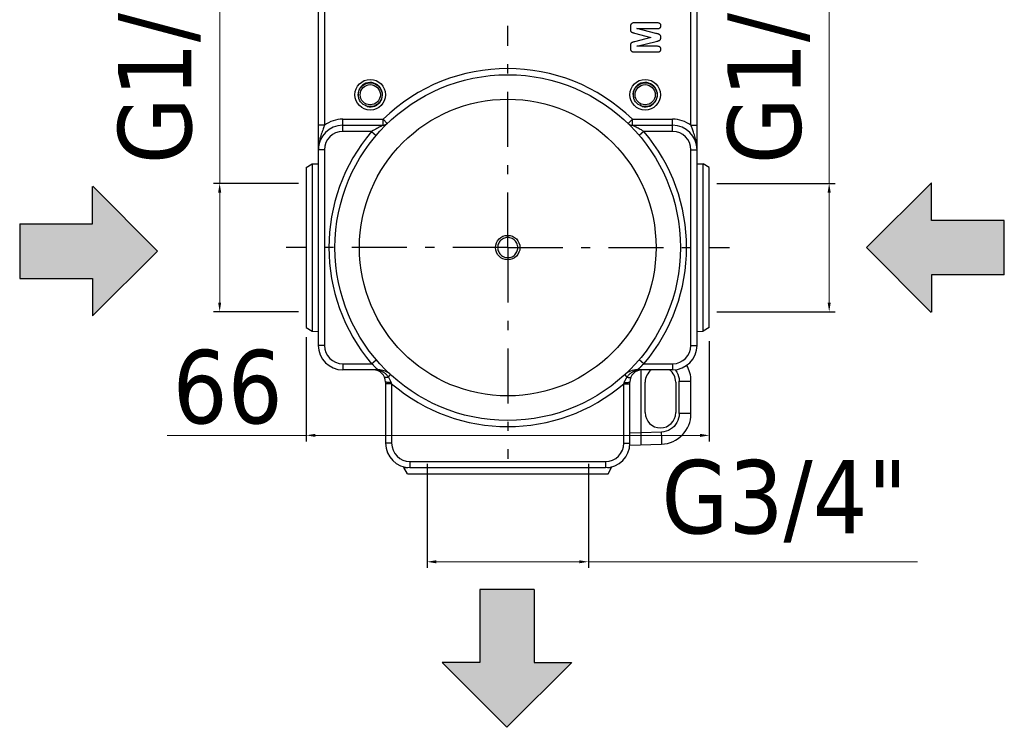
# Model space of a CAD drawing. Header units: millimetres. Extents: x 1672 to 2046, y 137 to 621.
# Tile 4 of 6: x 1698 to 1859, y 390 to 506. Entities that reach past the tile are written whole.
import ezdxf

# ---------------------------------------------------------------- set-up
doc = ezdxf.new("R2010")
doc.units = ezdxf.units.MM
doc.linetypes.add('ASSI1', pattern=[5.5, 3, -1, 0.5, -1])
doc.layers.add('OGGETTO', color=7, linetype='Continuous', lineweight=25)
doc.styles.add('ISO Proportional', font='tahoma.ttf')
doc.dimstyles.new('ISO-25', dxfattribs={"dimtxt": 12, "dimasz": 1.5, "dimexe": 1, "dimexo": 1.5, "dimgap": 1.5, "dimtad": 1, "dimdec": 0, "dimtxsty": 'ISO Proportional', "dimcen": 2.5, "dimclrd": 7, "dimclre": 7, "dimclrt": 7, "dimadec": 0, "dimazin": 0, "dimtfac": 1, "dimtdec": 0, "dimtmove": 0, "dimatfit": 3, "dimfxl": 1, "dimlwd": 13, "dimarcsym": 0})

# ---------------------------------------------------------------- blocks, each defined once
blk = doc.blocks.new('*D42')
at = {"layer": 'Defpoints', "color": 0, "transparency": 16777216}
for p in [(1744.69, 455.55), (1810.69, 454.87), (1810.69, 437.97)]:
    blk.add_point(p, dxfattribs=at)
at = {"layer": 'OGGETTO', "color": 7, "lineweight": -2, "transparency": 16777216}
for p, q in [((1744.69, 454.05), (1744.69, 436.97)), ((1810.69, 453.37), (1810.69, 436.97))]:
    blk.add_line(p, q, dxfattribs=at)
at = {"layer": 'OGGETTO', "color": 7, "lineweight": 13, "transparency": 16777216}
for p, q in [((1744.69, 437.97), (1721.95, 437.97)), ((1809.19, 437.97), (1746.19, 437.97))]:
    blk.add_line(p, q, dxfattribs=at)
at = {"layer": 'OGGETTO', "color": 7, "transparency": 16777216}
for points in [[(1746.19, 438.22), (1746.19, 437.72), (1744.69, 437.97)], [(1809.19, 438.22), (1809.19, 437.72), (1810.69, 437.97)]]:
    blk.add_solid(points, dxfattribs=at)
at = {"layer": 'OGGETTO', "color": 7, "transparency": 16777216, "insert": (1731.85, 451.95), "char_height": 12, "attachment_point": 2, "style": 'ISO Proportional'}
blk.add_mtext('66', dxfattribs=at)
blk = doc.blocks.new('*D43')
at = {"layer": 'Defpoints', "color": 0, "transparency": 16777216}
for p in [(1764.49, 434.79), (1790.89, 434.79), (1790.89, 417.29)]:
    blk.add_point(p, dxfattribs=at)
at = {"layer": 'OGGETTO', "color": 7, "lineweight": -2, "transparency": 16777216}
for p, q in [((1764.49, 433.29), (1764.49, 416.29)), ((1790.89, 433.29), (1790.89, 416.29))]:
    blk.add_line(p, q, dxfattribs=at)
at = {"layer": 'OGGETTO', "color": 7, "lineweight": 13, "transparency": 16777216}
for p, q in [((1765.99, 417.29), (1789.39, 417.29)), ((1790.89, 417.29), (1844.76, 417.29))]:
    blk.add_line(p, q, dxfattribs=at)
at = {"layer": 'OGGETTO', "color": 7, "transparency": 16777216}
for points in [[(1765.99, 417.54), (1765.99, 417.04), (1764.49, 417.29)], [(1789.39, 417.54), (1789.39, 417.04), (1790.89, 417.29)]]:
    blk.add_solid(points, dxfattribs=at)
at = {"layer": 'OGGETTO', "color": 7, "transparency": 16777216, "insert": (1822.99, 433.94), "char_height": 12, "attachment_point": 2, "style": 'ISO Proportional'}
blk.add_mtext('G3/4"', dxfattribs=at)
blk = doc.blocks.new('*D44')
at = {"layer": 'Defpoints', "color": 0, "transparency": 16777216}
for p in [(1810.44, 479.19), (1810.44, 458.19), (1830.31, 458.19)]:
    blk.add_point(p, dxfattribs=at)
at = {"layer": 'OGGETTO', "color": 7, "lineweight": 13, "transparency": 16777216}
for p, q in [((1830.31, 479.19), (1830.31, 524.21)), ((1830.31, 459.69), (1830.31, 477.69))]:
    blk.add_line(p, q, dxfattribs=at)
at = {"layer": 'OGGETTO', "color": 7, "lineweight": -2, "transparency": 16777216}
for p, q in [((1811.94, 479.19), (1831.31, 479.19)), ((1811.94, 458.19), (1831.31, 458.19))]:
    blk.add_line(p, q, dxfattribs=at)
at = {"layer": 'OGGETTO', "color": 7, "transparency": 16777216}
for points in [[(1830.06, 477.69), (1830.56, 477.69), (1830.31, 479.19)], [(1830.06, 459.69), (1830.56, 459.69), (1830.31, 458.19)]]:
    blk.add_solid(points, dxfattribs=at)
at = {"layer": 'OGGETTO', "color": 7, "transparency": 16777216, "insert": (1813.66, 502.45), "char_height": 12, "attachment_point": 2, "rotation": 90, "style": 'ISO Proportional'}
blk.add_mtext('G1/2"', dxfattribs=at)
blk = doc.blocks.new('*D45')
at = {"layer": 'Defpoints', "color": 0, "transparency": 16777216}
for p in [(1744.94, 479.19), (1730.54, 458.19), (1744.94, 458.19)]:
    blk.add_point(p, dxfattribs=at)
at = {"layer": 'OGGETTO', "color": 7, "lineweight": 13, "transparency": 16777216}
for p, q in [((1730.54, 479.19), (1730.54, 524.21)), ((1730.54, 459.69), (1730.54, 477.69))]:
    blk.add_line(p, q, dxfattribs=at)
at = {"layer": 'OGGETTO', "color": 7, "lineweight": -2, "transparency": 16777216}
for p, q in [((1743.44, 479.19), (1729.54, 479.19)), ((1743.44, 458.19), (1729.54, 458.19))]:
    blk.add_line(p, q, dxfattribs=at)
at = {"layer": 'OGGETTO', "color": 7, "transparency": 16777216}
for points in [[(1730.29, 477.69), (1730.79, 477.69), (1730.54, 479.19)], [(1730.29, 459.69), (1730.79, 459.69), (1730.54, 458.19)]]:
    blk.add_solid(points, dxfattribs=at)
at = {"layer": 'OGGETTO', "color": 7, "transparency": 16777216, "insert": (1713.89, 502.45), "char_height": 12, "attachment_point": 2, "rotation": 90, "style": 'ISO Proportional'}
blk.add_mtext('G1/2"', dxfattribs=at)

msp = doc.modelspace()

# ---------------------------------------------------------------- hatches: boundary and pattern name
at = {"layer": 'OGGETTO'}
h = msp.add_hatch(color=256, dxfattribs=at)
h.dxf.hatch_style = 1
h.paths.add_polyline_path([(1777.33, 617.16), (1766.68, 606.54), (1772.88, 606.54), (1772.88, 594.61), (1781.78, 594.61), (1781.78, 606.54), (1787.9, 606.54)])
h.paths.add_polyline_path([(1709.75, 478.75), (1709.75, 472.55), (1697.81, 472.55), (1697.81, 463.65), (1709.75, 463.65), (1709.75, 457.53), (1720.36, 468.1)])
h.paths.add_polyline_path([(1858.98, 473.14), (1847.04, 473.14), (1847.04, 479.26), (1836.43, 468.69), (1847.04, 458.04), (1847.04, 464.24), (1858.98, 464.24)])
h.paths.add_polyline_path([(1788.2, 400.83), (1782, 400.83), (1782, 412.77), (1773.1, 412.77), (1773.1, 400.83), (1766.98, 400.83), (1777.55, 390.22)])

# ---------------------------------------------------------------- linework, layer by layer
for p, q in [((1808.69, 452.69), (1808.69, 556.69)), ((1746.69, 525.69), (1746.69, 452.69)), ((1747.69, 516.69), (1747.69, 488.69)), ((1807.69, 488.69), (1807.69, 516.69)), ((1797.78, 504.81), (1797.78, 504.5)), ((1802.22, 505.43), (1798.33, 505.43)), ((1798.82, 504.52), (1802.22, 504.52)), ((1801.95, 503.73), (1798.82, 504.52)), ((1798.44, 503.78), (1801.13, 503.06)), ((1801.13, 503.06), (1798.44, 502.35)), ((1797.78, 501.62), (1797.78, 501.31)), ((1798.82, 501.61), (1802.01, 502.41)), ((1802.22, 501.61), (1798.82, 501.61)), ((1802.01, 502.41), (1802.16, 502.45)), ((1798.33, 500.69), (1802.22, 500.69)), ((1753.23, 493.69), (1753.26, 494)), ((1753.26, 493.39), (1753.23, 493.69)), ((1757.11, 493.99), (1757.13, 493.69)), ((1757.13, 493.69), (1757.11, 493.38)), ((1798.26, 493.69), (1798.28, 494)), ((1798.28, 493.39), (1798.26, 493.69)), ((1802.13, 493.99), (1802.16, 493.69)), ((1802.16, 493.69), (1802.13, 493.38)), ((1747.69, 488.69), (1746.69, 488.69)), ((1750.69, 487.69), (1750.69, 489.69)), ((1750.69, 489.69), (1757.28, 489.69)), ((1750.69, 488.69), (1757.28, 488.69)), ((1757.98, 488.97), (1757.28, 489.69)), ((1757.28, 488.69), (1757.28, 489.69)), ((1757.98, 488.97), (1757.98, 488.97)), ((1798.1, 489.69), (1804.69, 489.69)), ((1798.1, 488.69), (1798.1, 489.69)), ((1798.1, 488.69), (1804.69, 488.69)), ((1798.11, 488.69), (1798.1, 488.69)), ((1798.17, 488.66), (1798.11, 488.69)), ((1798.3, 488.59), (1798.17, 488.66)), ((1804.69, 487.69), (1804.69, 489.69)), ((1807.69, 488.69), (1808.69, 488.69)), ((1755.41, 487.69), (1750.69, 487.69)), ((1755.41, 487.69), (1756.17, 487.04)), ((1799.98, 487.69), (1799.22, 487.04)), ((1804.69, 487.69), (1799.98, 487.69)), ((1747.69, 484.69), (1746.69, 484.69)), ((1747.69, 484.69), (1747.69, 452.69)), ((1807.69, 484.69), (1808.69, 484.69)), ((1807.69, 452.69), (1807.69, 484.69)), ((1744.69, 481.79), (1745.69, 482.39)), ((1745.69, 482.39), (1746.69, 482.41)), ((1745.69, 482.39), (1745.69, 454.99)), ((1808.69, 482.41), (1809.69, 482.39)), ((1810.69, 481.79), (1809.69, 482.39)), ((1809.69, 454.99), (1809.69, 482.39)), ((1744.69, 481.79), (1744.69, 455.59)), ((1810.69, 455.59), (1810.69, 481.79)), ((1720.36, 468.1), (1709.79, 478.71)), ((1836.43, 468.69), (1847.04, 479.26)), ((1847.04, 473.14), (1847.04, 479.26)), ((1709.75, 472.55), (1709.75, 478.67)), ((1697.81, 472.55), (1697.81, 463.65)), ((1697.81, 472.55), (1709.75, 472.55)), ((1858.98, 473.14), (1847.04, 473.14)), ((1858.98, 464.24), (1858.98, 473.14)), ((1720.36, 468.1), (1709.75, 457.53)), ((1836.43, 468.69), (1847, 458.08)), ((1847.04, 464.24), (1847.04, 458.12)), ((1858.98, 464.24), (1847.04, 464.24)), ((1697.81, 463.65), (1709.75, 463.65)), ((1709.75, 463.65), (1709.75, 457.53)), ((1744.69, 455.59), (1745.69, 454.99)), ((1745.69, 454.99), (1746.69, 454.97)), ((1808.69, 454.97), (1809.69, 454.99)), ((1810.69, 455.59), (1809.69, 454.99)), ((1747.69, 452.69), (1746.69, 452.69)), ((1807.69, 452.69), (1808.69, 452.69)), ((1750.69, 449.69), (1755.41, 449.69)), ((1750.69, 449.69), (1750.69, 448.69)), ((1755.41, 449.69), (1756.17, 450.34)), ((1799.98, 449.69), (1799.22, 450.34)), ((1799.98, 449.69), (1804.69, 449.69)), ((1804.69, 449.69), (1804.69, 448.69)), ((1756.49, 448.69), (1750.69, 448.69)), ((1755.77, 449.37), (1755.88, 449.24)), ((1756.27, 448.61), (1756.22, 448.62)), ((1756.31, 448.61), (1756.27, 448.61)), ((1756.36, 448.65), (1756.49, 448.64)), ((1804.69, 448.69), (1798.9, 448.69)), ((1798.9, 448.64), (1799.02, 448.65)), ((1798.97, 448.75), (1799.03, 448.8)), ((1799.08, 448.61), (1799.12, 448.61)), ((1799.12, 448.61), (1799.17, 448.62)), ((1799.52, 438.4), (1799.52, 448.69)), ((1757.69, 446.69), (1757.69, 436.69)), ((1758.16, 447.5), (1758.52, 447.9)), ((1758.37, 448.02), (1758.42, 447.98)), ((1758.62, 446.61), (1758.69, 446.41)), ((1796.69, 446.41), (1796.77, 446.61)), ((1797.23, 447.5), (1796.87, 447.9)), ((1797.01, 448.02), (1796.96, 447.98)), ((1797.69, 436.69), (1797.69, 446.69)), ((1800.19, 441.69), (1800.19, 446.69)), ((1805.19, 446.69), (1805.19, 441.69)), ((1805.76, 446.86), (1807.69, 446.86)), ((1805.76, 441.52), (1805.76, 446.86)), ((1807.69, 441.52), (1807.69, 446.86)), ((1758.69, 446.41), (1757.69, 446.41)), ((1758.69, 446.41), (1758.69, 436.69)), ((1796.69, 446.41), (1797.69, 446.41)), ((1796.69, 436.69), (1796.69, 446.41)), ((1807.69, 441.52), (1805.76, 441.52)), ((1799.52, 438.4), (1797.69, 438.31)), ((1802.87, 438.52), (1799.52, 438.4)), ((1758.69, 436.69), (1757.69, 436.69)), ((1796.69, 436.69), (1797.69, 436.69)), ((1797.67, 436.34), (1802.87, 436.52)), ((1761.69, 433.69), (1793.69, 433.69)), ((1761.69, 433.69), (1761.69, 432.69)), ((1793.69, 433.69), (1793.69, 432.69)), ((1760.69, 432.82), (1760.69, 432.69)), ((1760.69, 432.69), (1761.34, 432.69)), ((1761.27, 431.69), (1760.69, 432.69)), ((1761.69, 432.69), (1793.69, 432.69)), ((1794.05, 432.69), (1794.69, 432.69)), ((1794.12, 431.69), (1794.69, 432.69)), ((1794.69, 432.82), (1794.69, 432.69)), ((1761.27, 431.69), (1794.12, 431.69)), ((1773.1, 412.77), (1773.1, 400.83)), ((1782, 412.77), (1773.1, 412.77)), ((1782, 412.77), (1782, 400.83)), ((1777.55, 390.22), (1766.98, 400.83)), ((1773.1, 400.83), (1766.98, 400.83)), ((1777.55, 390.22), (1788.16, 400.79)), ((1782, 400.83), (1788.12, 400.83))]:
    msp.add_line(p, q, dxfattribs=at)
at = {"layer": 'OGGETTO', "linetype": 'ASSI1', "ltscale": 3}
for q in [(1777.69, 504.97), (1741.41, 468.69), (1813.98, 468.69), (1777.69, 434.15)]:
    msp.add_line((1777.69, 468.69), q, dxfattribs=at)
at = {"layer": 'OGGETTO'}
for points in [[(1797.89, 505.26), (1797.86, 505.21), (1797.83, 505.15), (1797.81, 505.08), (1797.79, 505), (1797.78, 504.91), (1797.78, 504.81)], [(1797.78, 504.5), (1797.78, 504.41), (1797.78, 504.33), (1797.79, 504.25), (1797.8, 504.19), (1797.81, 504.14), (1797.83, 504.1)], [(1798.33, 505.43), (1798.21, 505.43), (1798.12, 505.41), (1798.04, 505.38), (1797.98, 505.35), (1797.93, 505.31), (1797.89, 505.26)], [(1802.64, 505.31), (1802.59, 505.34), (1802.54, 505.37), (1802.47, 505.4), (1802.4, 505.42), (1802.31, 505.43), (1802.22, 505.43)], [(1802.22, 504.52), (1802.31, 504.52), (1802.4, 504.53), (1802.47, 504.55), (1802.54, 504.58), (1802.59, 504.61), (1802.64, 504.64)], [(1802.78, 504.97), (1802.77, 505.04), (1802.76, 505.11), (1802.74, 505.16), (1802.72, 505.21), (1802.68, 505.26), (1802.64, 505.31)], [(1802.64, 504.64), (1802.68, 504.69), (1802.72, 504.74), (1802.74, 504.79), (1802.76, 504.84), (1802.77, 504.9), (1802.78, 504.97)], [(1797.83, 504.1), (1797.85, 504.06), (1797.87, 504.02), (1797.9, 503.99), (1797.93, 503.96), (1797.97, 503.94), (1798.01, 503.91)], [(1798.01, 503.91), (1798.06, 503.89), (1798.11, 503.87), (1798.18, 503.85), (1798.25, 503.83), (1798.34, 503.8), (1798.44, 503.78)], [(1802.4, 503.6), (1802.35, 503.62), (1802.29, 503.64), (1802.22, 503.66), (1802.14, 503.68), (1802.05, 503.7), (1801.95, 503.73)], [(1802.66, 503.42), (1802.62, 503.46), (1802.58, 503.5), (1802.54, 503.53), (1802.5, 503.56), (1802.45, 503.58), (1802.4, 503.6)], [(1802.78, 503.06), (1802.77, 503.14), (1802.76, 503.21), (1802.75, 503.28), (1802.72, 503.33), (1802.69, 503.38), (1802.66, 503.42)], [(1802.7, 502.77), (1802.72, 502.81), (1802.74, 502.85), (1802.76, 502.9), (1802.77, 502.95), (1802.78, 503), (1802.78, 503.06)], [(1797.83, 502.02), (1797.81, 501.98), (1797.8, 501.93), (1797.79, 501.87), (1797.78, 501.8), (1797.78, 501.71), (1797.78, 501.62)], [(1797.78, 501.31), (1797.78, 501.21), (1797.79, 501.12), (1797.81, 501.04), (1797.83, 500.97), (1797.86, 500.91), (1797.89, 500.86)], [(1798.01, 502.21), (1797.97, 502.19), (1797.93, 502.16), (1797.9, 502.13), (1797.87, 502.1), (1797.85, 502.06), (1797.83, 502.02)], [(1798.44, 502.35), (1798.34, 502.32), (1798.25, 502.29), (1798.18, 502.27), (1798.11, 502.25), (1798.06, 502.23), (1798.01, 502.21)], [(1802.16, 502.45), (1802.21, 502.46), (1802.25, 502.47)], [(1802.64, 501.48), (1802.59, 501.51), (1802.54, 501.54), (1802.47, 501.57), (1802.4, 501.59), (1802.31, 501.6), (1802.22, 501.61)], [(1802.25, 502.47), (1802.3, 502.49), (1802.35, 502.5), (1802.39, 502.52), (1802.43, 502.54), (1802.47, 502.56), (1802.51, 502.58)], [(1802.51, 502.58), (1802.55, 502.6), (1802.58, 502.63), (1802.62, 502.66), (1802.65, 502.69), (1802.68, 502.73), (1802.7, 502.77)], [(1802.78, 501.15), (1802.77, 501.22), (1802.76, 501.28), (1802.74, 501.34), (1802.72, 501.39), (1802.68, 501.43), (1802.64, 501.48)], [(1797.89, 500.86), (1797.93, 500.81), (1797.98, 500.77), (1798.04, 500.74), (1798.12, 500.71), (1798.21, 500.7), (1798.33, 500.69)], [(1802.22, 500.69), (1802.31, 500.7), (1802.4, 500.71), (1802.48, 500.73), (1802.54, 500.75), (1802.6, 500.78), (1802.64, 500.82)], [(1802.64, 500.82), (1802.68, 500.86), (1802.72, 500.91), (1802.74, 500.96), (1802.76, 501.02), (1802.77, 501.08), (1802.78, 501.15)], [(1753.26, 494), (1753.33, 494.29), (1753.45, 494.58), (1753.61, 494.84), (1753.81, 495.07), (1754.04, 495.27), (1754.3, 495.43), (1754.58, 495.55), (1754.88, 495.62), (1755.19, 495.64), (1755.49, 495.62), (1755.79, 495.54), (1756.07, 495.43), (1756.34, 495.26), (1756.57, 495.07), (1756.77, 494.83), (1756.92, 494.57), (1757.04, 494.28), (1757.11, 493.99)], [(1798.28, 494), (1798.35, 494.29), (1798.47, 494.58), (1798.63, 494.84), (1798.83, 495.07), (1799.06, 495.27), (1799.32, 495.43), (1799.61, 495.55), (1799.9, 495.62), (1800.21, 495.64), (1800.52, 495.62), (1800.81, 495.54), (1801.1, 495.42), (1801.36, 495.26), (1801.59, 495.06), (1801.79, 494.83), (1801.95, 494.56), (1802.06, 494.28), (1802.13, 493.99)], [(1754.88, 491.77), (1754.58, 491.84), (1754.29, 491.96), (1754.03, 492.12), (1753.8, 492.32), (1753.6, 492.55), (1753.44, 492.81), (1753.33, 493.1), (1753.26, 493.39)], [(1757.11, 493.38), (1757.04, 493.09), (1756.92, 492.81), (1756.76, 492.54), (1756.56, 492.31), (1756.33, 492.11), (1756.07, 491.95), (1755.78, 491.84), (1755.49, 491.76), (1755.18, 491.74), (1754.88, 491.77)], [(1799.89, 491.77), (1799.6, 491.84), (1799.31, 491.96), (1799.05, 492.12), (1798.82, 492.32), (1798.62, 492.55), (1798.46, 492.82), (1798.35, 493.1), (1798.28, 493.39)], [(1802.13, 493.38), (1802.06, 493.09), (1801.94, 492.8), (1801.78, 492.54), (1801.58, 492.31), (1801.35, 492.11), (1801.09, 491.95), (1800.8, 491.83), (1800.51, 491.76), (1800.2, 491.74), (1799.89, 491.77)], [(1747.69, 488.69), (1747.55, 488.29), (1747.48, 488.1), (1747.4, 487.9), (1747.33, 487.69), (1747.25, 487.48), (1747.18, 487.26), (1747.1, 487.03), (1747.03, 486.8), (1746.96, 486.58), (1746.91, 486.36), (1746.86, 486.15), (1746.82, 485.95), (1746.78, 485.76), (1746.76, 485.58), (1746.73, 485.41), (1746.72, 485.24), (1746.71, 485.06), (1746.7, 484.88), (1746.69, 484.69)], [(1757.03, 488.56), (1756.91, 488.51), (1756.78, 488.44), (1756.63, 488.36), (1756.47, 488.28), (1756.28, 488.18), (1756.09, 488.07), (1755.87, 487.96), (1755.65, 487.83), (1755.41, 487.69)], [(1757.28, 488.69), (1757.28, 488.69), (1757.25, 488.67), (1757.19, 488.65), (1757.03, 488.56)], [(1757.98, 488.97), (1757.97, 488.97), (1757.96, 488.96), (1757.95, 488.94), (1757.93, 488.93), (1757.91, 488.91), (1757.89, 488.89), (1757.87, 488.88), (1757.85, 488.86), (1757.82, 488.85), (1757.8, 488.83), (1757.78, 488.82), (1757.75, 488.81), (1757.72, 488.79), (1757.7, 488.78), (1757.67, 488.77), (1757.64, 488.76), (1757.61, 488.75), (1757.58, 488.74), (1757.55, 488.73), (1757.52, 488.72), (1757.51, 488.72)], [(1797.41, 488.97), (1797.42, 488.99), (1797.46, 489.03), (1797.53, 489.09), (1797.61, 489.18), (1797.84, 489.42)], [(1797.84, 489.42), (1797.97, 489.55), (1798.1, 489.69)], [(1799.98, 487.69), (1799.77, 487.81), (1799.57, 487.93), (1799.38, 488.03), (1799.2, 488.13), (1799.04, 488.22), (1798.88, 488.3), (1798.74, 488.37), (1798.61, 488.44), (1798.49, 488.5), (1798.3, 488.59)], [(1807.82, 488.34), (1807.73, 488.58), (1807.69, 488.69)], [(1807.98, 487.91), (1807.87, 488.21), (1807.82, 488.34)], [(1808.69, 484.69), (1808.69, 484.87), (1808.68, 485.05), (1808.67, 485.23), (1808.65, 485.42), (1808.63, 485.61), (1808.6, 485.81), (1808.56, 486.02), (1808.51, 486.24), (1808.45, 486.47), (1808.39, 486.7), (1808.32, 486.93), (1808.25, 487.15), (1808.18, 487.36), (1808.11, 487.56), (1808.04, 487.74), (1807.98, 487.91)], [(1777.69, 470.34), (1777.51, 470.33), (1777.33, 470.3), (1777.15, 470.25), (1776.98, 470.18), (1776.82, 470.09), (1776.67, 469.98), (1776.53, 469.86), (1776.41, 469.72), (1776.3, 469.57), (1776.21, 469.41), (1776.14, 469.24), (1776.09, 469.06), (1776.06, 468.88), (1776.04, 468.69), (1776.05, 468.51), (1776.09, 468.33), (1776.14, 468.15), (1776.21, 467.98), (1776.3, 467.82), (1776.4, 467.67), (1776.52, 467.53), (1776.66, 467.4), (1776.81, 467.3), (1776.97, 467.21), (1777.15, 467.13), (1777.33, 467.08), (1777.51, 467.05), (1777.69, 467.04)], [(1777.69, 467.04), (1777.88, 467.05), (1778.06, 467.08), (1778.24, 467.13), (1778.41, 467.2), (1778.57, 467.29), (1778.72, 467.4), (1778.86, 467.52), (1778.98, 467.66), (1779.09, 467.81), (1779.18, 467.97), (1779.25, 468.14), (1779.3, 468.32), (1779.33, 468.5), (1779.34, 468.69), (1779.33, 468.87), (1779.3, 469.05), (1779.25, 469.23), (1779.18, 469.4), (1779.09, 469.56), (1778.99, 469.72), (1778.87, 469.85), (1778.73, 469.98), (1778.58, 470.08), (1778.41, 470.18), (1778.24, 470.25), (1778.06, 470.3), (1777.88, 470.33), (1777.69, 470.34)], [(1755.41, 449.69), (1755.45, 449.67), (1755.48, 449.64), (1755.52, 449.62), (1755.55, 449.59), (1755.59, 449.56), (1755.62, 449.52), (1755.66, 449.49), (1755.69, 449.45), (1755.73, 449.41), (1755.77, 449.37)], [(1799.62, 449.37), (1799.65, 449.41), (1799.69, 449.45), (1799.73, 449.48), (1799.76, 449.52), (1799.8, 449.55), (1799.83, 449.59), (1799.87, 449.62), (1799.9, 449.64), (1799.94, 449.67), (1799.98, 449.69)], [(1755.88, 449.24), (1755.92, 449.2), (1755.96, 449.16), (1756, 449.12), (1756.03, 449.08), (1756.07, 449.04), (1756.1, 449.01), (1756.13, 448.98), (1756.16, 448.96), (1756.19, 448.93), (1756.22, 448.91), (1756.24, 448.89), (1756.27, 448.87), (1756.29, 448.85), (1756.31, 448.83), (1756.33, 448.81), (1756.35, 448.8), (1756.37, 448.79)], [(1756.09, 448.68), (1756.23, 448.67), (1756.36, 448.65)], [(1756.49, 448.64), (1756.44, 448.62), (1756.4, 448.61), (1756.35, 448.61), (1756.31, 448.61)], [(1756.37, 448.79), (1756.42, 448.75), (1756.43, 448.74), (1756.44, 448.73), (1756.45, 448.73), (1756.46, 448.72), (1756.47, 448.71), (1756.47, 448.71), (1756.48, 448.7), (1756.48, 448.7), (1756.48, 448.7), (1756.49, 448.69), (1756.49, 448.69), (1756.49, 448.69), (1756.49, 448.69), (1756.49, 448.69), (1756.49, 448.69)], [(1756.49, 448.64), (1756.53, 448.63), (1756.57, 448.62), (1756.61, 448.61), (1756.65, 448.6)], [(1756.65, 448.6), (1756.7, 448.59), (1756.75, 448.58), (1756.8, 448.56), (1756.85, 448.54), (1756.9, 448.52), (1756.96, 448.5)], [(1756.96, 448.5), (1757.02, 448.48), (1757.08, 448.45), (1757.15, 448.42), (1757.21, 448.38), (1757.28, 448.35), (1757.35, 448.3), (1757.43, 448.25), (1757.5, 448.2), (1757.58, 448.14), (1757.66, 448.08), (1757.74, 448), (1757.83, 447.92), (1757.91, 447.83), (1757.99, 447.73), (1758.08, 447.62), (1758.16, 447.5)], [(1797.23, 447.5), (1797.31, 447.61), (1797.38, 447.71), (1797.46, 447.81), (1797.53, 447.89), (1797.61, 447.97), (1797.68, 448.04), (1797.76, 448.1), (1797.83, 448.16), (1797.9, 448.21), (1797.97, 448.26), (1798.04, 448.3), (1798.1, 448.34), (1798.16, 448.38), (1798.23, 448.41), (1798.28, 448.44), (1798.34, 448.46), (1798.4, 448.49), (1798.45, 448.51)], [(1798.45, 448.51), (1798.5, 448.53), (1798.55, 448.55), (1798.59, 448.56), (1798.64, 448.57), (1798.68, 448.59), (1798.72, 448.6), (1798.77, 448.61), (1798.81, 448.62), (1798.86, 448.63), (1798.9, 448.64)], [(1798.9, 448.69), (1798.9, 448.69), (1798.9, 448.69), (1798.9, 448.69), (1798.9, 448.69), (1798.9, 448.69), (1798.91, 448.7), (1798.91, 448.7), (1798.91, 448.7), (1798.92, 448.71), (1798.92, 448.71), (1798.93, 448.72), (1798.94, 448.73), (1798.95, 448.73), (1798.96, 448.74), (1798.97, 448.75)], [(1798.9, 448.64), (1798.95, 448.62), (1798.99, 448.61), (1799.04, 448.61), (1799.08, 448.61)], [(1799.02, 448.65), (1799.15, 448.67), (1799.28, 448.68)], [(1799.03, 448.8), (1799.05, 448.81), (1799.07, 448.83), (1799.1, 448.85), (1799.12, 448.86), (1799.14, 448.88), (1799.17, 448.9), (1799.2, 448.93), (1799.23, 448.95), (1799.25, 448.98), (1799.28, 449.01), (1799.32, 449.04), (1799.35, 449.07), (1799.38, 449.11), (1799.42, 449.15), (1799.46, 449.19), (1799.5, 449.23), (1799.62, 449.37)], [(1805.12, 448.72), (1805.17, 448.65), (1805.38, 448.33), (1805.54, 447.99), (1805.67, 447.62), (1805.74, 447.25), (1805.76, 446.86)], [(1758.16, 447.5), (1758, 447.45), (1757.85, 447.42), (1757.73, 447.41), (1757.64, 447.41), (1757.58, 447.42), (1757.54, 447.45)], [(1758.62, 446.61), (1758.44, 446.61), (1758.26, 446.62), (1758.1, 446.62), (1757.96, 446.63), (1757.85, 446.65), (1757.76, 446.66), (1757.71, 446.68), (1757.69, 446.69)], [(1758.16, 447.5), (1758.23, 447.39), (1758.3, 447.28), (1758.36, 447.18), (1758.42, 447.07), (1758.47, 446.97), (1758.53, 446.85), (1758.58, 446.73), (1758.62, 446.61)], [(1796.77, 446.61), (1796.8, 446.69), (1796.83, 446.78), (1796.86, 446.85), (1796.9, 446.93), (1796.94, 447), (1796.97, 447.07), (1797.01, 447.14), (1797.04, 447.2), (1797.08, 447.26), (1797.11, 447.31), (1797.14, 447.36), (1797.17, 447.41), (1797.21, 447.46), (1797.23, 447.5)], [(1796.77, 446.61), (1796.95, 446.61), (1797.13, 446.62), (1797.29, 446.62), (1797.43, 446.63), (1797.54, 446.65), (1797.63, 446.66), (1797.68, 446.68), (1797.69, 446.69)], [(1797.23, 447.5), (1797.39, 447.45), (1797.54, 447.42), (1797.66, 447.41), (1797.75, 447.41), (1797.81, 447.42), (1797.85, 447.45)], [(1805.76, 441.52), (1805.74, 441.13), (1805.67, 440.76), (1805.54, 440.39), (1805.38, 440.05), (1805.17, 439.73), (1804.92, 439.43), (1804.64, 439.18), (1804.33, 438.96), (1803.99, 438.78), (1803.63, 438.65), (1803.26, 438.56), (1802.87, 438.52)], [(1799.52, 436.41), (1799.53, 436.43), (1799.54, 436.5), (1799.54, 436.62), (1799.55, 436.79), (1799.55, 436.99), (1799.55, 437.23), (1799.54, 437.5), (1799.54, 437.79), (1799.53, 438.09), (1799.52, 438.4)], [(1802.87, 436.52), (1802.88, 436.55), (1802.89, 436.62), (1802.89, 436.74), (1802.9, 436.89), (1802.9, 437.09), (1802.9, 437.32), (1802.89, 437.59), (1802.89, 437.88), (1802.88, 438.2), (1802.87, 438.52)]]:
    msp.add_lwpolyline(points, dxfattribs=at)
for centre, radius in [((1777.69, 468.69), 28.28), ((1755.19, 493.69), 2.5), ((1755.19, 493.69), 1.65), ((1800.19, 493.69), 2.5), ((1800.19, 493.69), 1.65), ((1777.69, 468.69), 24.28), ((1777.69, 468.69), 2)]:
    msp.add_circle(centre, radius, dxfattribs=at)
for centre, radius, start, end in [((1777.69, 468.69), 29.28, 45.8163, 134.1837), ((1750.69, 484.69), 4, 90, 180), ((1750.69, 484.69), 5, 90, 126.8699), ((1757.28, 489.69), 1, 270, 314.1837), ((1798.1, 489.69), 1, 225.8163, 270), ((1804.69, 484.69), 5, 53.1301, 90), ((1804.69, 484.69), 4, 0, 90), ((1750.69, 484.69), 3, 90, 180), ((1777.69, 468.69), 29.28, 139.5479, 220.4521), ((1777.69, 468.69), 29.28, 319.5479, 40.4521), ((1804.69, 484.69), 3, 0, 90), ((1750.69, 452.69), 4, 180, 270), ((1750.69, 452.69), 3, 180, 270), ((1804.69, 452.69), 4, 270, 0), ((1804.69, 452.69), 3, 270, 0), ((1755.69, 446.69), 2, 0, 90), ((1756.49, 445.69), 3, 51.0848, 90), ((1798.9, 445.69), 3, 90, 132.6764), ((1799.69, 446.69), 2, 90, 180), ((1802.69, 446.69), 2.5, 126.6891, 180), ((1802.69, 446.69), 2.5, 0, 53.3109), ((1802.69, 446.86), 5, 0, 30.8086), ((1756.49, 445.69), 3, 47.3236, 49.8629), ((1777.69, 468.69), 29.28, 229.5479, 310.4521), ((1802.69, 441.69), 2.5, 180, 0), ((1802.69, 441.52), 5, 272, 360), ((1761.69, 436.69), 4, 180, 270), ((1761.69, 436.69), 3, 180, 270), ((1793.69, 436.69), 4, 270, 0), ((1793.69, 436.69), 3, 270, 0)]:
    msp.add_arc(centre, radius, start, end, dxfattribs=at)
for centre in [(1755.19, 493.69), (1800.19, 493.69)]:
    msp.add_ellipse(centre, major_axis=(2, 0), ratio=1, start_param=4.45059, end_param=9.686577, dxfattribs=at)

# ---------------------------------------------------------------- dimensions: what is measured, and where the dimension line sits
for base, p1, p2, picture, middle in [((1730.54, 458.19), (1744.94, 479.19), (1744.94, 458.19), '*D45', (1730.54, 502.45)), ((1830.31, 458.19), (1810.44, 479.19), (1810.44, 458.19), '*D44', (1830.31, 502.45))]:
    dim = msp.add_linear_dim(base=base, p1=p1, p2=p2, angle=270, text='G1/2"', dimstyle='ISO-25', dxfattribs=at)
    dim.commit()
    dim.dimension.update_dxf_attribs({"geometry": picture, "text_midpoint": middle, "dimtype": 160})
dim = msp.add_linear_dim(base=(1810.69, 437.97), p1=(1744.69, 455.55), p2=(1810.69, 454.87), dimstyle='ISO-25', dxfattribs=at)
dim.commit()
dim.dimension.update_dxf_attribs({"geometry": '*D42', "text_midpoint": (1731.85, 437.97), "dimtype": 160})
dim = msp.add_linear_dim(base=(1790.89, 417.29), p1=(1764.49, 434.79), p2=(1790.89, 434.79), text='G3/4"', dimstyle='ISO-25', dxfattribs=at)
dim.commit()
dim.dimension.update_dxf_attribs({"geometry": '*D43', "text_midpoint": (1822.99, 417.29), "dimtype": 160})

doc.saveas('drawing.dxf')
